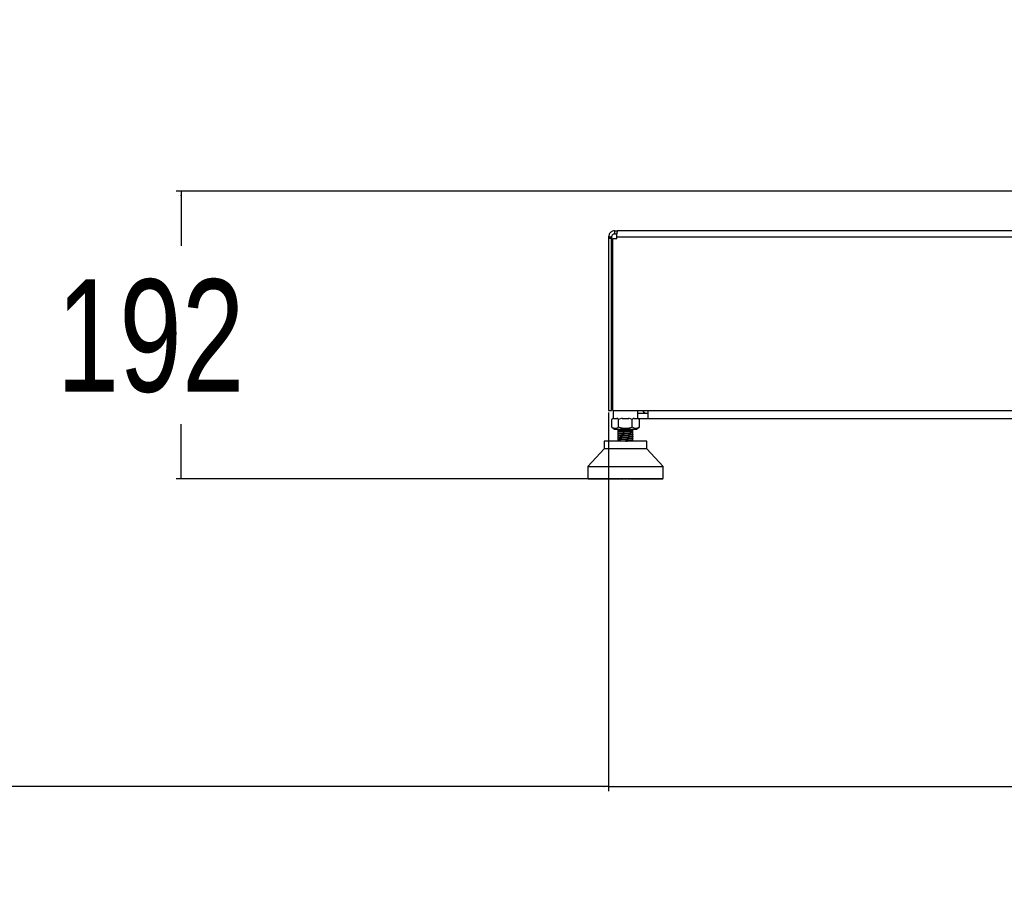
# Model space of a CAD drawing. Header units: millimetres. Extents: x 20 to 26560, y 16 to 17993.
# Tile 83 of 95: x 20865 to 22180, y 1364 to 2510. Entities that reach past the tile are written whole.
import ezdxf

# ---------------------------------------------------------------- set-up
doc = ezdxf.new("R2010")
doc.units = ezdxf.units.MM
doc.layers.add('COMPONENT_GEOMETRY', color=7, linetype='Continuous')
doc.styles.add('SLDTEXTSTYLE0', font='TXT', dxfattribs={"width": 0.75})
doc.dimstyles.new('SLDDIMSTYLE0', dxfattribs={"dimtxt": 150, "dimasz": 6.604, "dimexe": 0, "dimexo": 0.0625, "dimgap": 37.5, "dimtad": 0, "dimtih": 1, "dimtoh": 1, "dimdec": 0, "dimlfac": 0.5, "dimrnd": 1e-09, "dimzin": 12, "dimdsep": 46, "dimtxsty": 'SLDTEXTSTYLE0', "dimsah": 1, "dimcen": 0.09, "dimadec": 0, "dimazin": 3, "dimtfac": 1, "dimtdec": 0, "dimtofl": 0, "dimtmove": 0, "dimatfit": 3, "dimfxl": 1, "dimfrac": 2, "dimtolj": 1, "dimtzin": 12, "dimarcsym": 0})
doc.dimstyles.new('SLDDIMSTYLE1', dxfattribs={"dimtxt": 150, "dimasz": 6.604, "dimexe": 0, "dimexo": 0.0625, "dimgap": 37.5, "dimtad": 0, "dimtih": 1, "dimtoh": 1, "dimdec": 1, "dimlfac": 0.5, "dimrnd": 1e-09, "dimzin": 12, "dimdsep": 46, "dimtxsty": 'SLDTEXTSTYLE0', "dimsah": 1, "dimcen": 0.09, "dimadec": 0, "dimazin": 3, "dimtfac": 1, "dimtdec": 1, "dimtofl": 0, "dimtmove": 0, "dimatfit": 3, "dimfxl": 1, "dimfrac": 2, "dimtolj": 1, "dimtzin": 12, "dimarcsym": 0})

# ---------------------------------------------------------------- blocks, each defined once
blk = doc.blocks.new('_D_5')
at = {"layer": 'COMPONENT_GEOMETRY', "color": 7, "ltscale": 2}
for p, q in [((22359, 2281.3), (21073.9, 2281.3)), ((21080.3, 2281.3), (21080.3, 2208.2)), ((21080.3, 1897), (21080.3, 1970.1)), ((21627.6, 1897), (21073.9, 1897))]:
    blk.add_line(p, q, dxfattribs=at)
for points in [[(21080.3, 2281.3), (21079.3, 2274.7), (21081.3, 2274.7)], [(21080.3, 1897), (21081.3, 1903.6), (21079.3, 1903.6)]]:
    blk.add_solid(points, dxfattribs=at)
at = {"layer": 'COMPONENT_GEOMETRY', "color": 7, "ltscale": 2, "insert": (20914, 2163.5), "char_height": 150, "attachment_point": 1, "style": 'SLDTEXTSTYLE0'}
blk.add_mtext('192', dxfattribs=at)
blk = doc.blocks.new('_D_6')
at = {"layer": 'COMPONENT_GEOMETRY', "color": 7, "ltscale": 2}
for p, q in [((21651.5, 1985.8), (21651.5, 1479.9)), ((23467.5, 1985.8), (23467.5, 1479.9)), ((21651.5, 1486.2), (22393.2, 1486.2)), ((23467.5, 1486.2), (22725.7, 1486.2))]:
    blk.add_line(p, q, dxfattribs=at)
for points in [[(21651.5, 1486.2), (21658.1, 1485.2), (21658.1, 1487.2)], [(23467.5, 1486.2), (23460.9, 1487.2), (23460.9, 1485.2)]]:
    blk.add_solid(points, dxfattribs=at)
at = {"layer": 'COMPONENT_GEOMETRY', "color": 7, "ltscale": 2, "insert": (22393.2, 1560.5), "char_height": 150, "attachment_point": 1, "style": 'SLDTEXTSTYLE0'}
blk.add_mtext('908', dxfattribs=at)
blk = doc.blocks.new('_D_7')
at = {"layer": 'COMPONENT_GEOMETRY', "color": 7, "ltscale": 2}
for p, q in [((18559.1, 6646.7), (18559.1, 1479.9)), ((21651.5, 1985.8), (21651.5, 1479.9)), ((18559.1, 1486.2), (19883.6, 1486.2)), ((21651.5, 1486.2), (20327, 1486.2))]:
    blk.add_line(p, q, dxfattribs=at)
for points in [[(18559.1, 1486.2), (18565.7, 1485.2), (18565.7, 1487.2)], [(21651.5, 1486.2), (21644.9, 1487.2), (21644.9, 1485.2)]]:
    blk.add_solid(points, dxfattribs=at)
at = {"layer": 'COMPONENT_GEOMETRY', "color": 7, "ltscale": 2, "insert": (19883.6, 1560.5), "char_height": 150, "attachment_point": 1, "style": 'SLDTEXTSTYLE0'}
blk.add_mtext('1546', dxfattribs=at)

msp = doc.modelspace()

# ---------------------------------------------------------------- linework, layer by layer
at = {"color": 7, "linetype": 'Continuous', "lineweight": 25, "ltscale": 2}
for p, q in [((21659.5, 2228.33), (21659.5, 2224.33)), ((21659.5, 2228.33), (21663.5, 2228.33)), ((21659.5, 2224.33), (21662.64, 2224.33)), ((23455.5, 2228.33), (21663.5, 2228.33)), ((21651.5, 2220.33), (21655.5, 2220.33)), ((21651.5, 2220.33), (21651.5, 2217.93)), ((21651.5, 2217.93), (21651.5, 1988.33)), ((21655.5, 2217.93), (21651.5, 2217.93)), ((21655.5, 2220.33), (21655.5, 2217.93)), ((21655.5, 1988.33), (21655.5, 2217.93)), ((21657.12, 1988.33), (21657.12, 2217.93)), ((21657.12, 2217.93), (21662.32, 2217.93)), ((21662.32, 2220.33), (23456.67, 2220.33)), ((21662.32, 2217.93), (21662.32, 2220.33)), ((21651.5, 1988.33), (21655.5, 1988.33)), ((21657.12, 1988.33), (23461.87, 1988.33)), ((21657.45, 1988.33), (21657.45, 1978.03)), ((21690.45, 1978.03), (21690.45, 1988.33)), ((21704, 1988.33), (21704, 1977.33)), ((21657.45, 1978.03), (21655.61, 1976.59)), ((21657.95, 1978.01), (21655.62, 1976.6)), ((21655.62, 1966.18), (21655.62, 1976.6)), ((21662.46, 1977.33), (21657.96, 1977.33)), ((21664.79, 1976.6), (21662.46, 1978.01)), ((21669.45, 1978.01), (21664.79, 1976.6)), ((21664.79, 1966.18), (21664.79, 1976.6)), ((21678.45, 1977.33), (21669.46, 1977.33)), ((21683.12, 1976.6), (21678.46, 1978.01)), ((21685.45, 1978.01), (21683.12, 1976.6)), ((21683.12, 1966.18), (21683.12, 1976.6)), ((21689.95, 1977.33), (21685.45, 1977.33)), ((21692.29, 1976.6), (21689.96, 1978.01)), ((21692.3, 1976.59), (21690.45, 1978.03)), ((21692.5, 1977.33), (21691.28, 1977.38)), ((21692.29, 1976.6), (21692.29, 1966.18)), ((21704, 1984.33), (21692.5, 1984.33)), ((21704, 1977.33), (21692.5, 1977.33)), ((23415, 1977.33), (21704, 1977.33)), ((21655.61, 1966.19), (21659.12, 1963.45)), ((21659.12, 1963.45), (21688.79, 1963.45)), ((21663.82, 1960.65), (21663.89, 1960.63)), ((21663.95, 1963.45), (21663.95, 1962.18)), ((21663.95, 1962.18), (21663.95, 1960.08)), ((21683.95, 1962.18), (21663.95, 1962.18)), ((21663.95, 1959.93), (21663.95, 1957.48)), ((21683.95, 1962.18), (21683.95, 1963.45)), ((21683.95, 1961.38), (21683.95, 1962.18)), ((21683.95, 1961.88), (21683.95, 1962.04)), ((21683.95, 1961.23), (21683.95, 1961.38)), ((21683.95, 1958.78), (21683.95, 1961.23)), ((21688.79, 1963.45), (21692.3, 1966.19)), ((21645.6, 1947.58), (21645.6, 1937.35)), ((21673.95, 1947.58), (21645.6, 1947.58)), ((21663.82, 1947.63), (21663.89, 1947.61)), ((21663.95, 1957.33), (21663.95, 1954.87)), ((21663.95, 1954.72), (21663.95, 1952.27)), ((21663.95, 1952.12), (21663.95, 1949.67)), ((21663.95, 1949.51), (21663.95, 1947.58)), ((21702.31, 1947.58), (21673.95, 1947.58)), ((21683.95, 1956.18), (21683.95, 1958.62)), ((21683.95, 1953.58), (21683.95, 1955.99)), ((21683.95, 1950.97), (21683.95, 1953.42)), ((21683.95, 1948.36), (21683.95, 1950.81)), ((21683.95, 1947.58), (21683.95, 1948.22)), ((21683.97, 1953.53), (21684.09, 1953.5)), ((21683.98, 1950.92), (21684.09, 1950.89)), ((21683.99, 1958.73), (21684.08, 1958.71)), ((21683.99, 1956.13), (21684.09, 1956.1)), ((21683.99, 1948.32), (21684.08, 1948.29)), ((21702.31, 1937.35), (21702.31, 1947.58)), ((21645.6, 1937.35), (21623.54, 1913.73)), ((21702.31, 1937.35), (21645.6, 1937.35)), ((21724.37, 1913.73), (21702.31, 1937.35)), ((21623.54, 1913.73), (21623.54, 1897.66)), ((21623.54, 1913.73), (21724.37, 1913.73)), ((21724.37, 1897.66), (21724.37, 1913.73)), ((21623.54, 1897.66), (21673.95, 1897.66)), ((21624.21, 1897.66), (21624.21, 1897.35)), ((21624.21, 1897.35), (21624.53, 1897.03)), ((21624.31, 1897.35), (21624.31, 1897.66)), ((21624.65, 1897.03), (21624.31, 1897.35)), ((21624.31, 1897.35), (21624.54, 1897.35)), ((21624.53, 1897.03), (21624.65, 1897.03)), ((21624.54, 1897.66), (21624.54, 1897.35)), ((21624.54, 1897.35), (21624.83, 1897.03)), ((21624.65, 1897.03), (21624.83, 1897.03)), ((21624.83, 1897.35), (21624.83, 1897.66)), ((21624.83, 1897.35), (21625.29, 1897.35)), ((21625.2, 1897.03), (21624.83, 1897.35)), ((21624.83, 1897.03), (21625.2, 1897.03)), ((21625.2, 1897.03), (21625.55, 1897.03)), ((21625.29, 1897.66), (21625.29, 1897.35)), ((21625.29, 1897.35), (21625.55, 1897.03)), ((21625.55, 1897.03), (21626.16, 1897.03)), ((21625.77, 1897.35), (21625.77, 1897.66)), ((21625.77, 1897.35), (21626.46, 1897.35)), ((21626.16, 1897.03), (21625.77, 1897.35)), ((21626.16, 1897.03), (21626.68, 1897.03)), ((21626.46, 1897.66), (21626.46, 1897.35)), ((21626.46, 1897.35), (21626.68, 1897.03)), ((21626.68, 1897.03), (21627.52, 1897.03)), ((21627.11, 1897.35), (21627.11, 1897.66)), ((21627.11, 1897.35), (21628.03, 1897.35)), ((21627.52, 1897.03), (21627.11, 1897.35)), ((21627.52, 1897.03), (21628.21, 1897.03)), ((21628.03, 1897.66), (21628.03, 1897.35)), ((21628.03, 1897.35), (21628.21, 1897.03)), ((21628.21, 1897.03), (21629.29, 1897.03)), ((21628.86, 1897.35), (21628.86, 1897.66)), ((21628.86, 1897.35), (21629.99, 1897.35)), ((21629.29, 1897.03), (21628.86, 1897.35)), ((21629.29, 1897.03), (21630.14, 1897.03)), ((21629.99, 1897.66), (21629.99, 1897.35)), ((21629.99, 1897.35), (21630.14, 1897.03)), ((21630.14, 1897.03), (21631.43, 1897.03)), ((21631, 1897.35), (21631, 1897.66)), ((21631, 1897.35), (21632.33, 1897.35)), ((21631.43, 1897.03), (21631, 1897.35)), ((21631.43, 1897.03), (21632.44, 1897.03)), ((21632.33, 1897.66), (21632.33, 1897.35)), ((21632.33, 1897.35), (21632.44, 1897.03)), ((21632.44, 1897.03), (21633.94, 1897.03)), ((21633.5, 1897.35), (21633.5, 1897.66)), ((21633.5, 1897.35), (21635.03, 1897.35)), ((21633.94, 1897.03), (21633.5, 1897.35)), ((21633.94, 1897.03), (21635.09, 1897.03)), ((21635.03, 1897.66), (21635.03, 1897.35)), ((21635.03, 1897.35), (21635.09, 1897.03)), ((21635.09, 1897.03), (21636.79, 1897.03)), ((21636.34, 1897.35), (21636.34, 1897.66)), ((21636.34, 1897.35), (21638.05, 1897.35)), ((21636.79, 1897.03), (21636.34, 1897.35)), ((21636.79, 1897.03), (21638.07, 1897.03)), ((21638.05, 1897.66), (21638.05, 1897.35)), ((21638.05, 1897.35), (21638.07, 1897.03)), ((21638.07, 1897.03), (21639.95, 1897.03)), ((21639.51, 1897.35), (21639.51, 1897.66)), ((21639.95, 1897.03), (21639.51, 1897.35)), ((21639.51, 1897.35), (21641.38, 1897.35)), ((21639.95, 1897.03), (21641.36, 1897.03)), ((21641.38, 1897.35), (21641.36, 1897.03)), ((21641.36, 1897.03), (21643.41, 1897.03)), ((21641.38, 1897.66), (21641.38, 1897.35)), ((21642.97, 1897.35), (21642.97, 1897.66)), ((21643.41, 1897.03), (21642.97, 1897.35)), ((21642.97, 1897.35), (21644.99, 1897.35)), ((21643.41, 1897.03), (21644.93, 1897.03)), ((21644.99, 1897.35), (21644.93, 1897.03)), ((21644.93, 1897.03), (21647.13, 1897.03)), ((21644.99, 1897.66), (21644.99, 1897.35)), ((21646.69, 1897.35), (21646.69, 1897.66)), ((21647.13, 1897.03), (21646.69, 1897.35)), ((21646.69, 1897.35), (21648.85, 1897.35)), ((21647.13, 1897.03), (21648.75, 1897.03)), ((21648.85, 1897.35), (21648.75, 1897.03)), ((21648.75, 1897.03), (21651.07, 1897.03)), ((21648.85, 1897.66), (21648.85, 1897.35)), ((21650.65, 1897.35), (21650.65, 1897.66)), ((21650.65, 1897.35), (21652.92, 1897.35)), ((21651.07, 1897.03), (21650.65, 1897.35)), ((21651.07, 1897.03), (21652.78, 1897.03)), ((21652.92, 1897.35), (21652.78, 1897.03)), ((21652.78, 1897.03), (21655.21, 1897.03)), ((21652.92, 1897.66), (21652.92, 1897.35)), ((21654.8, 1897.35), (21654.8, 1897.66)), ((21655.21, 1897.03), (21654.8, 1897.35)), ((21654.8, 1897.35), (21657.17, 1897.35)), ((21655.21, 1897.03), (21656.99, 1897.03)), ((21657.17, 1897.35), (21656.99, 1897.03)), ((21656.99, 1897.03), (21659.05, 1897.03)), ((21657.17, 1897.66), (21657.17, 1897.35)), ((21659.05, 1897.03), (21659.25, 1897.07)), ((21659.12, 1897.35), (21659.12, 1897.66)), ((21659.12, 1897.35), (21661.56, 1897.35)), ((21659.51, 1897.03), (21659.12, 1897.35)), ((21659.51, 1897.03), (21661.35, 1897.03)), ((21661.56, 1897.35), (21661.35, 1897.03)), ((21661.35, 1897.03), (21662.91, 1897.03)), ((21661.56, 1897.66), (21661.56, 1897.35)), ((21661.56, 1897.35), (21663.3, 1897.35)), ((21662.91, 1897.03), (21663.3, 1897.35)), ((21663.3, 1897.35), (21663.3, 1897.66)), ((21663.57, 1897.35), (21663.57, 1897.66)), ((21663.94, 1897.03), (21663.57, 1897.35)), ((21663.57, 1897.35), (21666.06, 1897.35)), ((21663.94, 1897.03), (21665.81, 1897.03)), ((21666.06, 1897.35), (21665.81, 1897.03)), ((21665.81, 1897.03), (21666.86, 1897.03)), ((21666.06, 1897.66), (21666.06, 1897.35)), ((21666.06, 1897.35), (21667.23, 1897.35)), ((21666.86, 1897.03), (21667.23, 1897.35)), ((21667.23, 1897.35), (21667.23, 1897.66)), ((21668.1, 1897.35), (21668.1, 1897.66)), ((21668.45, 1897.03), (21668.1, 1897.35)), ((21668.1, 1897.35), (21670.63, 1897.35)), ((21668.45, 1897.03), (21670.34, 1897.03)), ((21670.63, 1897.35), (21670.34, 1897.03)), ((21670.34, 1897.03), (21670.87, 1897.03)), ((21670.63, 1897.66), (21670.63, 1897.35)), ((21670.63, 1897.35), (21671.22, 1897.35)), ((21670.87, 1897.03), (21671.22, 1897.35)), ((21671.22, 1897.35), (21671.22, 1897.66)), ((21672.68, 1897.35), (21672.68, 1897.66)), ((21673, 1897.03), (21672.68, 1897.35)), ((21672.68, 1897.35), (21675.22, 1897.35)), ((21673, 1897.03), (21674.91, 1897.03)), ((21673.95, 1897.66), (21724.37, 1897.66)), ((21675.22, 1897.35), (21674.91, 1897.03)), ((21675.22, 1897.66), (21675.22, 1897.35)), ((21676.69, 1897.35), (21676.69, 1897.66)), ((21676.69, 1897.35), (21677.28, 1897.35)), ((21677.04, 1897.03), (21676.69, 1897.35)), ((21677.04, 1897.03), (21677.57, 1897.03)), ((21677.28, 1897.35), (21677.28, 1897.66)), ((21677.57, 1897.03), (21677.28, 1897.35)), ((21677.28, 1897.35), (21679.81, 1897.35)), ((21677.57, 1897.03), (21679.46, 1897.03)), ((21679.81, 1897.35), (21679.46, 1897.03)), ((21679.81, 1897.66), (21679.81, 1897.35)), ((21680.68, 1897.35), (21680.68, 1897.66)), ((21680.68, 1897.35), (21681.85, 1897.35)), ((21681.05, 1897.03), (21680.68, 1897.35)), ((21681.05, 1897.03), (21682.1, 1897.03)), ((21681.85, 1897.35), (21681.85, 1897.66)), ((21682.1, 1897.03), (21681.85, 1897.35)), ((21681.85, 1897.35), (21684.34, 1897.35)), ((21682.1, 1897.03), (21683.97, 1897.03)), ((21684.34, 1897.35), (21683.97, 1897.03)), ((21684.34, 1897.66), (21684.34, 1897.35)), ((21684.61, 1897.35), (21684.61, 1897.66)), ((21685, 1897.03), (21684.61, 1897.35)), ((21684.61, 1897.35), (21686.35, 1897.35)), ((21685, 1897.03), (21686.56, 1897.03)), ((21686.35, 1897.35), (21686.35, 1897.66)), ((21686.35, 1897.35), (21688.79, 1897.35)), ((21686.56, 1897.03), (21686.35, 1897.35)), ((21686.56, 1897.03), (21688.4, 1897.03)), ((21688.79, 1897.35), (21688.4, 1897.03)), ((21688.86, 1897.03), (21688.62, 1897.09)), ((21688.79, 1897.66), (21688.79, 1897.35)), ((21688.86, 1897.03), (21690.92, 1897.03)), ((21690.74, 1897.35), (21690.74, 1897.66)), ((21690.92, 1897.03), (21690.74, 1897.35)), ((21690.74, 1897.35), (21693.11, 1897.35)), ((21690.92, 1897.03), (21692.7, 1897.03)), ((21693.11, 1897.35), (21692.7, 1897.03)), ((21692.7, 1897.03), (21695.13, 1897.03)), ((21693.11, 1897.66), (21693.11, 1897.35)), ((21694.99, 1897.35), (21694.99, 1897.66)), ((21694.99, 1897.35), (21697.26, 1897.35)), ((21695.13, 1897.03), (21694.99, 1897.35)), ((21695.13, 1897.03), (21696.84, 1897.03)), ((21697.26, 1897.35), (21696.84, 1897.03)), ((21696.84, 1897.03), (21699.16, 1897.03)), ((21697.26, 1897.66), (21697.26, 1897.35)), ((21699.06, 1897.35), (21699.06, 1897.66)), ((21699.06, 1897.35), (21701.22, 1897.35)), ((21699.16, 1897.03), (21699.06, 1897.35)), ((21699.16, 1897.03), (21700.78, 1897.03)), ((21701.22, 1897.35), (21700.78, 1897.03)), ((21700.78, 1897.03), (21702.98, 1897.03)), ((21701.22, 1897.66), (21701.22, 1897.35)), ((21702.92, 1897.35), (21702.92, 1897.66)), ((21702.92, 1897.35), (21704.94, 1897.35)), ((21702.98, 1897.03), (21702.92, 1897.35)), ((21702.98, 1897.03), (21704.5, 1897.03)), ((21704.94, 1897.35), (21704.5, 1897.03)), ((21704.5, 1897.03), (21706.55, 1897.03)), ((21704.94, 1897.66), (21704.94, 1897.35)), ((21706.53, 1897.35), (21706.53, 1897.66)), ((21706.55, 1897.03), (21706.53, 1897.35)), ((21706.53, 1897.35), (21708.4, 1897.35)), ((21706.55, 1897.03), (21707.95, 1897.03)), ((21708.4, 1897.35), (21707.95, 1897.03)), ((21707.95, 1897.03), (21709.84, 1897.03)), ((21708.4, 1897.66), (21708.4, 1897.35)), ((21709.84, 1897.03), (21709.86, 1897.35)), ((21709.84, 1897.03), (21711.12, 1897.03)), ((21709.86, 1897.35), (21709.86, 1897.66)), ((21709.86, 1897.35), (21711.57, 1897.35)), ((21711.57, 1897.35), (21711.12, 1897.03)), ((21711.12, 1897.03), (21712.82, 1897.03)), ((21711.57, 1897.66), (21711.57, 1897.35)), ((21712.82, 1897.03), (21712.88, 1897.35)), ((21712.82, 1897.03), (21713.97, 1897.03)), ((21712.88, 1897.35), (21712.88, 1897.66)), ((21712.88, 1897.35), (21714.41, 1897.35)), ((21714.41, 1897.35), (21713.97, 1897.03)), ((21713.97, 1897.03), (21715.47, 1897.03)), ((21714.41, 1897.66), (21714.41, 1897.35)), ((21715.47, 1897.03), (21715.58, 1897.35)), ((21715.47, 1897.03), (21716.48, 1897.03)), ((21715.58, 1897.35), (21715.58, 1897.66)), ((21715.58, 1897.35), (21716.91, 1897.35)), ((21716.91, 1897.35), (21716.48, 1897.03)), ((21716.48, 1897.03), (21717.77, 1897.03)), ((21716.91, 1897.66), (21716.91, 1897.35)), ((21717.77, 1897.03), (21717.91, 1897.35)), ((21717.77, 1897.03), (21718.62, 1897.03)), ((21717.91, 1897.35), (21717.91, 1897.66)), ((21717.91, 1897.35), (21719.05, 1897.35)), ((21719.05, 1897.35), (21718.62, 1897.03)), ((21718.62, 1897.03), (21719.7, 1897.03)), ((21719.05, 1897.66), (21719.05, 1897.35)), ((21719.7, 1897.03), (21719.88, 1897.35)), ((21719.7, 1897.03), (21720.38, 1897.03)), ((21719.88, 1897.35), (21719.88, 1897.66)), ((21719.88, 1897.35), (21720.8, 1897.35)), ((21720.8, 1897.35), (21720.38, 1897.03)), ((21720.38, 1897.03), (21721.23, 1897.03)), ((21720.8, 1897.66), (21720.8, 1897.35)), ((21721.23, 1897.03), (21721.45, 1897.35)), ((21721.23, 1897.03), (21721.75, 1897.03)), ((21721.45, 1897.35), (21721.45, 1897.66)), ((21721.45, 1897.35), (21722.14, 1897.35)), ((21722.14, 1897.35), (21721.75, 1897.03)), ((21721.75, 1897.03), (21722.36, 1897.03)), ((21722.14, 1897.66), (21722.14, 1897.35)), ((21722.36, 1897.03), (21722.62, 1897.35)), ((21722.36, 1897.03), (21722.71, 1897.03)), ((21722.62, 1897.35), (21722.62, 1897.66)), ((21722.62, 1897.35), (21723.08, 1897.35)), ((21723.08, 1897.35), (21722.71, 1897.03)), ((21722.71, 1897.03), (21723.08, 1897.03)), ((21723.08, 1897.66), (21723.08, 1897.35)), ((21723.08, 1897.03), (21723.37, 1897.35)), ((21723.08, 1897.03), (21723.25, 1897.03)), ((21723.6, 1897.35), (21723.25, 1897.03)), ((21723.25, 1897.03), (21723.38, 1897.03)), ((21723.37, 1897.35), (21723.37, 1897.66)), ((21723.37, 1897.35), (21723.6, 1897.35)), ((21723.38, 1897.03), (21723.7, 1897.35)), ((21723.6, 1897.66), (21723.6, 1897.35)), ((21723.7, 1897.35), (21723.7, 1897.66))]:
    msp.add_line(p, q, dxfattribs=at)
at = {"color": 8, "linetype": 'Continuous', "lineweight": 25, "ltscale": 2}
for p, q in [((21624.21, 1897.35), (21624.31, 1897.35)), ((21624.54, 1897.35), (21624.83, 1897.35)), ((21625.29, 1897.35), (21625.77, 1897.35)), ((21626.46, 1897.35), (21627.11, 1897.35)), ((21628.03, 1897.35), (21628.86, 1897.35)), ((21629.99, 1897.35), (21631, 1897.35)), ((21632.33, 1897.35), (21633.5, 1897.35)), ((21635.03, 1897.35), (21636.34, 1897.35)), ((21638.05, 1897.35), (21639.51, 1897.35)), ((21641.38, 1897.35), (21642.97, 1897.35)), ((21644.99, 1897.35), (21646.69, 1897.35)), ((21648.85, 1897.35), (21650.65, 1897.35)), ((21652.92, 1897.35), (21654.8, 1897.35)), ((21657.17, 1897.35), (21659.12, 1897.35)), ((21688.79, 1897.35), (21690.74, 1897.35)), ((21693.11, 1897.35), (21694.99, 1897.35)), ((21697.26, 1897.35), (21699.06, 1897.35)), ((21701.22, 1897.35), (21702.92, 1897.35)), ((21704.94, 1897.35), (21706.53, 1897.35)), ((21708.4, 1897.35), (21709.86, 1897.35)), ((21711.57, 1897.35), (21712.88, 1897.35)), ((21714.41, 1897.35), (21715.58, 1897.35)), ((21716.91, 1897.35), (21717.91, 1897.35)), ((21719.05, 1897.35), (21719.88, 1897.35)), ((21720.8, 1897.35), (21721.45, 1897.35)), ((21722.14, 1897.35), (21722.62, 1897.35)), ((21723.08, 1897.35), (21723.37, 1897.35)), ((21723.6, 1897.35), (21723.7, 1897.35))]:
    msp.add_line(p, q, dxfattribs=at)
at = {"color": 7, "linetype": 'Continuous', "lineweight": 25, "ltscale": 2, "flags": 128}
msp.add_lwpolyline([(21692.5, 1984.33), (21691.33, 1984.44), (21690.45, 1984.68)], dxfattribs=at)
at = {"color": 7, "linetype": 'Continuous', "lineweight": 25, "ltscale": 4}
msp.add_arc((21704.5, 1994.33), 10, 216.8699, 267.13402, dxfattribs=at)
at = {"color": 7, "linetype": 'Continuous', "lineweight": 25, "ltscale": 2}
for points, knots in [([(21659.5, 2228.33), (21658.48, 2228.22), (21656.92, 2228.05), (21655.06, 2227.05), (21653.8, 2226.02), (21652.78, 2224.76), (21651.77, 2222.9), (21651.61, 2221.34), (21651.5, 2220.33)], [0, 0, 0, 0, 0.2411666, 0.3695155, 0.500008, 0.6304885, 0.7588334, 1, 1, 1, 1]), ([(21659.5, 2224.33), (21659.25, 2224.31), (21658.74, 2224.28), (21657.72, 2223.98), (21656.59, 2223.23), (21655.84, 2222.1), (21655.54, 2221.09), (21655.51, 2220.57), (21655.5, 2220.33)], [0, 0, 0, 0, 0.116666, 0.2403691, 0.50001, 0.759633, 0.8833424, 1, 1, 1, 1]), ([(21662.32, 2220.33), (21662.37, 2221.34), (21662.43, 2222.9), (21662.69, 2224.76), (21662.91, 2226.02), (21663.13, 2227.05), (21663.39, 2228.05), (21663.45, 2228.22), (21663.5, 2228.33)], [0, 0, 0, 0, 0.2411666, 0.3695115, 0.499992, 0.6304845, 0.7588334, 1, 1, 1, 1]), ([(21664.79, 1966.18), (21663.99, 1965.62), (21662.51, 1964.59), (21660.21, 1964.11), (21657.91, 1964.59), (21656.42, 1965.62), (21655.62, 1966.18)], [0, 0, 0, 0, 0.268507, 0.4999986, 0.731493, 1, 1, 1, 1]), ([(21663.97, 1959.93), (21663.97, 1959.93), (21663.9, 1959.96), (21664.13, 1960.01), (21664.7, 1960.1), (21665.98, 1960.2), (21667.56, 1960.29), (21668.49, 1960.34)], [0, 0, 0, 0, 0.0181993, 0.2083772, 0.3863352, 0.6440807, 1, 1, 1, 1]), ([(21683.88, 1961.28), (21683.9, 1961.26), (21683.93, 1961.21), (21683.22, 1961.13), (21682.13, 1961.04), (21680.56, 1960.95), (21678.59, 1960.85), (21676.26, 1960.75), (21673.72, 1960.65), (21671.09, 1960.54), (21668.59, 1960.43), (21666.38, 1960.31), (21664.77, 1960.19), (21663.91, 1960.1), (21663.94, 1960.05), (21663.94, 1960.04)], [0, 0, 0, 0, 0.0477542, 0.1169433, 0.1891182, 0.2642806, 0.3422654, 0.42323, 0.5071742, 0.5939166, 0.6837029, 0.7763597, 0.8719073, 0.971986, 1, 1, 1, 1]), ([(21668.49, 1960.49), (21667.79, 1960.46), (21666.87, 1960.41), (21666.04, 1960.36), (21665.04, 1960.28), (21664.08, 1960.2), (21664.14, 1960.13), (21664.15, 1960.11)], [0, 0, 0, 0, 0.2875512, 0.3770375, 0.4300992, 0.8584961, 1, 1, 1, 1]), ([(21664.13, 1960), (21664.21, 1959.99), (21664.32, 1959.96), (21664.59, 1959.94), (21664.65, 1959.93)], [0, 0, 0, 0, 0.76834384, 1, 1, 1, 1]), ([(21683.12, 1966.18), (21681.53, 1965.62), (21678.56, 1964.59), (21673.95, 1964.11), (21669.35, 1964.59), (21666.38, 1965.62), (21664.79, 1966.18)], [0, 0, 0, 0, 0.2685068, 0.4999984, 0.7314932, 1, 1, 1, 1]), ([(21683.95, 1961.38), (21683.91, 1961.35), (21683.8, 1961.28), (21682.49, 1961.14), (21679.75, 1960.98), (21677.07, 1960.86), (21674.5, 1960.75), (21671.81, 1960.65), (21669.66, 1960.55), (21668.49, 1960.49)], [0, 0, 0, 0, 0.09593082, 0.26931009, 0.45199585, 0.63461826, 0.66587787, 0.8175909, 1, 1, 1, 1]), ([(21668.49, 1960.34), (21669.66, 1960.39), (21670.89, 1960.45), (21673.46, 1960.56), (21676.13, 1960.67), (21679.14, 1960.8), (21680.82, 1960.89), (21681.7, 1960.95), (21682.84, 1961.03), (21683.74, 1961.11), (21683.85, 1961.18), (21683.87, 1961.2)], [0, 0, 0, 0, 0.188944, 0.1992871, 0.3782064, 0.5674201, 0.6621727, 0.6950531, 0.7575025, 0.9409407, 1, 1, 1, 1]), ([(21692.29, 1966.18), (21691.49, 1965.62), (21690, 1964.59), (21687.7, 1964.11), (21685.4, 1964.59), (21683.92, 1965.62), (21683.12, 1966.18)], [0, 0, 0, 0, 0.2685081, 0.5000022, 0.7314919, 1, 1, 1, 1]), ([(21683.98, 1958.68), (21683.92, 1958.65), (21683.77, 1958.57), (21682.48, 1958.46), (21680.45, 1958.34), (21677.79, 1958.21), (21674.82, 1958.09), (21671.75, 1957.96), (21668.89, 1957.84), (21666.46, 1957.72), (21664.77, 1957.59), (21663.9, 1957.5), (21663.93, 1957.44), (21663.94, 1957.43)], [0, 0, 0, 0, 0.0741785, 0.1736524, 0.2731021, 0.3725184, 0.4720184, 0.5713905, 0.6709096, 0.770281, 0.8697808, 0.9691968, 1, 1, 1, 1]), ([(21683.97, 1950.86), (21683.9, 1950.83), (21683.74, 1950.76), (21682.45, 1950.65), (21680.38, 1950.52), (21677.73, 1950.4), (21674.74, 1950.27), (21671.68, 1950.15), (21668.83, 1950.03), (21666.41, 1949.9), (21664.74, 1949.78), (21663.89, 1949.68), (21663.93, 1949.63), (21663.94, 1949.62)], [0, 0, 0, 0, 0.07476136, 0.17431521, 0.27399901, 0.37359905, 0.4732319, 0.57289125, 0.6724671, 0.77216324, 0.87171306, 0.97141217, 1, 1, 1, 1]), ([(21683.98, 1956.07), (21683.91, 1956.04), (21683.75, 1955.97), (21682.47, 1955.86), (21680.43, 1955.73), (21677.77, 1955.61), (21674.79, 1955.48), (21671.73, 1955.36), (21668.87, 1955.24), (21666.45, 1955.11), (21664.76, 1954.99), (21663.9, 1954.89), (21663.93, 1954.84), (21663.94, 1954.83)], [0, 0, 0, 0, 0.07437679, 0.17414503, 0.27376308, 0.37351883, 0.47317654, 0.57288414, 0.67260088, 0.77225156, 0.87201143, 0.97162704, 1, 1, 1, 1]), ([(21683.97, 1953.46), (21683.9, 1953.43), (21683.73, 1953.36), (21682.47, 1953.25), (21680.4, 1953.13), (21677.75, 1953), (21674.77, 1952.88), (21671.71, 1952.75), (21668.85, 1952.63), (21666.44, 1952.51), (21664.74, 1952.38), (21663.91, 1952.29), (21663.93, 1952.24), (21663.94, 1952.23)], [0, 0, 0, 0, 0.0719794, 0.1721228, 0.2722135, 0.3724046, 0.472457, 0.5726607, 0.6727205, 0.7729003, 0.8730083, 0.9731349, 1, 1, 1, 1]), ([(21663.96, 1952.12), (21663.99, 1952.14), (21664.09, 1952.23), (21665.14, 1952.33), (21666.83, 1952.45), (21667.94, 1952.5), (21668.49, 1952.53)], [0, 0, 0, 0, 0.1825599, 0.5817764, 0.7939676, 1, 1, 1, 1]), ([(21668.49, 1957.89), (21668.36, 1957.88), (21667.28, 1957.83), (21665.42, 1957.72), (21664.42, 1957.62), (21664.06, 1957.54), (21664.09, 1957.52), (21664.13, 1957.51)], [0, 0, 0, 0, 0.0500317, 0.4244274, 0.8477832, 0.8719508, 1, 1, 1, 1]), ([(21664.15, 1957.33), (21664.11, 1957.35), (21664.01, 1957.43), (21665.48, 1957.58), (21667.49, 1957.68), (21668.49, 1957.74)], [0, 0, 0, 0, 0.202675, 0.6053817, 1, 1, 1, 1]), ([(21664.15, 1954.72), (21664.11, 1954.75), (21664.02, 1954.83), (21665.5, 1954.97), (21667.5, 1955.08), (21668.49, 1955.13)], [0, 0, 0, 0, 0.2082042, 0.6091901, 1, 1, 1, 1]), ([(21664.15, 1949.51), (21664.11, 1949.54), (21664.02, 1949.62), (21665.29, 1949.74), (21666.88, 1949.84), (21667.96, 1949.9), (21668.35, 1949.92), (21668.49, 1949.93)], [0, 0, 0, 0, 0.2080079, 0.582323, 0.8570147, 0.9505406, 1, 1, 1, 1]), ([(21668.49, 1952.68), (21667.51, 1952.63), (21665.99, 1952.55), (21664.74, 1952.44), (21664.07, 1952.36), (21664.12, 1952.32), (21664.14, 1952.3)], [0, 0, 0, 0, 0.4070735, 0.6316822, 0.8687358, 1, 1, 1, 1]), ([(21668.49, 1955.29), (21667.49, 1955.23), (21665.5, 1955.12), (21664.08, 1955), (21664.14, 1954.92), (21664.15, 1954.9)], [0, 0, 0, 0, 0.4265282, 0.8530495, 1, 1, 1, 1]), ([(21668.49, 1950.08), (21667.46, 1950.03), (21666.43, 1949.98), (21665.66, 1949.92), (21665.57, 1949.91), (21664.87, 1949.85), (21664.5, 1949.8), (21664.17, 1949.75)], [0, 0, 0, 0, 0.4996604, 0.5016914, 0.5186912, 0.5667814, 1, 1, 1, 1]), ([(21683.91, 1958.78), (21683.89, 1958.75), (21683.83, 1958.68), (21682.98, 1958.59), (21681.56, 1958.48), (21680, 1958.4), (21677.72, 1958.29), (21675.21, 1958.18), (21672.02, 1958.05), (21669.66, 1957.94), (21668.49, 1957.89)], [0, 0, 0, 0, 0.0928123, 0.2693492, 0.2802617, 0.4518186, 0.57001, 0.6349653, 0.8174429, 1, 1, 1, 1]), ([(21668.49, 1957.74), (21669.64, 1957.79), (21672, 1957.9), (21675.29, 1958.03), (21677.86, 1958.15), (21680.18, 1958.24), (21681.8, 1958.35), (21683.12, 1958.45), (21683.82, 1958.52), (21683.83, 1958.58), (21683.84, 1958.6)], [0, 0, 0, 0, 0.1855458, 0.3761569, 0.4565097, 0.5728195, 0.7532758, 0.7853204, 0.9418335, 1, 1, 1, 1]), ([(21683.76, 1956.18), (21683.81, 1956.15), (21683.91, 1956.1), (21683.27, 1956.02), (21682.09, 1955.91), (21679.73, 1955.77), (21676.06, 1955.61), (21673.15, 1955.49), (21671.24, 1955.41), (21669.99, 1955.36), (21669.05, 1955.31), (21668.49, 1955.29)], [0, 0, 0, 0, 0.0862738, 0.1780013, 0.2697228, 0.4521471, 0.6344538, 0.8167205, 0.8486512, 0.9086415, 1, 1, 1, 1]), ([(21668.49, 1955.13), (21668.54, 1955.13), (21669.03, 1955.16), (21670.2, 1955.22), (21672.1, 1955.3), (21674.19, 1955.38), (21676.76, 1955.49), (21679.75, 1955.62), (21682.61, 1955.78), (21683.39, 1955.89), (21683.78, 1955.95)], [0, 0, 0, 0, 0.0094187, 0.0902575, 0.2016176, 0.3105368, 0.4096058, 0.5976864, 0.8003145, 1, 1, 1, 1]), ([(21683.76, 1953.57), (21683.82, 1953.55), (21683.89, 1953.52), (21683.48, 1953.43), (21682.46, 1953.33), (21680.62, 1953.22), (21678.46, 1953.11), (21676, 1953.01), (21672.02, 1952.84), (21669.66, 1952.74), (21668.49, 1952.68)], [0, 0, 0, 0, 0.0863684, 0.1055483, 0.2691944, 0.4517833, 0.4621328, 0.6347238, 0.8173668, 1, 1, 1, 1]), ([(21668.49, 1952.53), (21668.68, 1952.54), (21669.12, 1952.56), (21669.91, 1952.6), (21670.92, 1952.64), (21671.82, 1952.68), (21672.64, 1952.72), (21673.43, 1952.75), (21674.6, 1952.8), (21675.83, 1952.85), (21676.97, 1952.89), (21677.89, 1952.94), (21678.77, 1952.98), (21679.39, 1953.01), (21680.05, 1953.04), (21680.8, 1953.08), (21681.65, 1953.13), (21682.89, 1953.22), (21683.87, 1953.31), (21683.79, 1953.37), (21683.77, 1953.39)], [0, 0, 0, 0, 0.0329135, 0.07554652, 0.12789833, 0.18995875, 0.20989669, 0.24822835, 0.30494254, 0.38001681, 0.42749989, 0.47498335, 0.52246963, 0.56995821, 0.58062941, 0.63921085, 0.71019294, 0.75973392, 0.94840448, 1, 1, 1, 1]), ([(21683.82, 1950.97), (21683.84, 1950.94), (21683.9, 1950.86), (21682.77, 1950.76), (21681.41, 1950.66), (21680.47, 1950.61), (21678.92, 1950.53), (21676.07, 1950.4), (21672.02, 1950.24), (21669.66, 1950.13), (21668.49, 1950.08)], [0, 0, 0, 0, 0.0868457, 0.2693136, 0.3607475, 0.3924182, 0.4526699, 0.6350301, 0.8174462, 1, 1, 1, 1]), ([(21668.49, 1949.93), (21669.66, 1949.98), (21671.43, 1950.06), (21673.63, 1950.15), (21674.93, 1950.21), (21676.87, 1950.29), (21679.74, 1950.42), (21682.56, 1950.57), (21683.57, 1950.7), (21683.91, 1950.77), (21683.88, 1950.78), (21683.86, 1950.79)], [0, 0, 0, 0, 0.1887294, 0.2833347, 0.3160501, 0.378386, 0.5670267, 0.755735, 0.9445979, 0.9776744, 1, 1, 1, 1]), ([(21683.76, 1948.37), (21683.8, 1948.34), (21683.93, 1948.26), (21682.97, 1948.17), (21681.5, 1948.06), (21679.59, 1947.96), (21677.2, 1947.85), (21674.65, 1947.74), (21672.76, 1947.67), (21671.14, 1947.6), (21670.67, 1947.58)], [0, 0, 0, 0, 0.0970789, 0.3026629, 0.328268, 0.5088432, 0.7144473, 0.7264764, 0.9201282, 1, 1, 1, 1]), ([(21683.98, 1948.26), (21683.92, 1948.23), (21683.77, 1948.16), (21682.61, 1948.06), (21680.85, 1947.94), (21678.65, 1947.84), (21676.24, 1947.73), (21674.1, 1947.65), (21672.86, 1947.59), (21672.42, 1947.58)], [0, 0, 0, 0, 0.1307186, 0.2992675, 0.4626871, 0.6205229, 0.7731367, 0.92043, 1, 1, 1, 1]), ([(21674.26, 1947.58), (21674.85, 1947.6), (21675.51, 1947.63), (21677.35, 1947.71), (21679.37, 1947.79), (21681.29, 1947.9), (21682.84, 1948.01), (21683.88, 1948.1), (21683.79, 1948.17), (21683.77, 1948.18)], [0, 0, 0, 0, 0.1196547, 0.1341909, 0.3870555, 0.5603326, 0.6552439, 0.922053, 1, 1, 1, 1]), ([(21683.95, 1951.62), (21683.92, 1951.6), (21683.84, 1951.52), (21682.94, 1951.44), (21682.33, 1951.38)], [0, 0, 0, 0, 0.3224963, 1, 1, 1, 1]), ([(21683.95, 1956.68), (21683.95, 1956.68), (21683.95, 1956.68), (21683.95, 1956.68), (21683.95, 1956.7), (21683.92, 1956.71), (21683.9, 1956.71)], [0, 0, 0, 0, 0.0119919, 0.0671396, 0.4645761, 1, 1, 1, 1])]:
    msp.add_open_spline(points, degree=3, knots=knots, dxfattribs=at)

# ---------------------------------------------------------------- dimensions: what is measured, and where the dimension line sits
at = {"layer": 'COMPONENT_GEOMETRY', "color": 7, "ltscale": 2}
for base, p1, p2, dimstyle, picture, middle in [((21651.5, 1486.2), (18559.13, 6649.23), (21651.5, 1988.33), 'SLDDIMSTYLE0', '_D_7', (20105.31, 1486.2)), ((23467.5, 1486.2), (21651.5, 1988.33), (23467.5, 1988.33), 'SLDDIMSTYLE1', '_D_6', (22559.5, 1486.2))]:
    dim = msp.add_linear_dim(base=base, p1=p1, p2=p2, dimstyle=dimstyle, dxfattribs=at)
    dim.commit()
    dim.dimension.update_dxf_attribs({"geometry": picture, "text_midpoint": middle, "dimtype": 160})
dim = msp.add_linear_dim(base=(21080.3, 2281.33), p1=(21630.14, 1897.03), p2=(22361.5, 2281.33), angle=90, dimstyle='SLDDIMSTYLE0', dxfattribs=at)
dim.commit()
dim.dimension.update_dxf_attribs({"geometry": '_D_5', "text_midpoint": (21080.3, 2089.18), "dimtype": 160})

doc.saveas('drawing.dxf')
